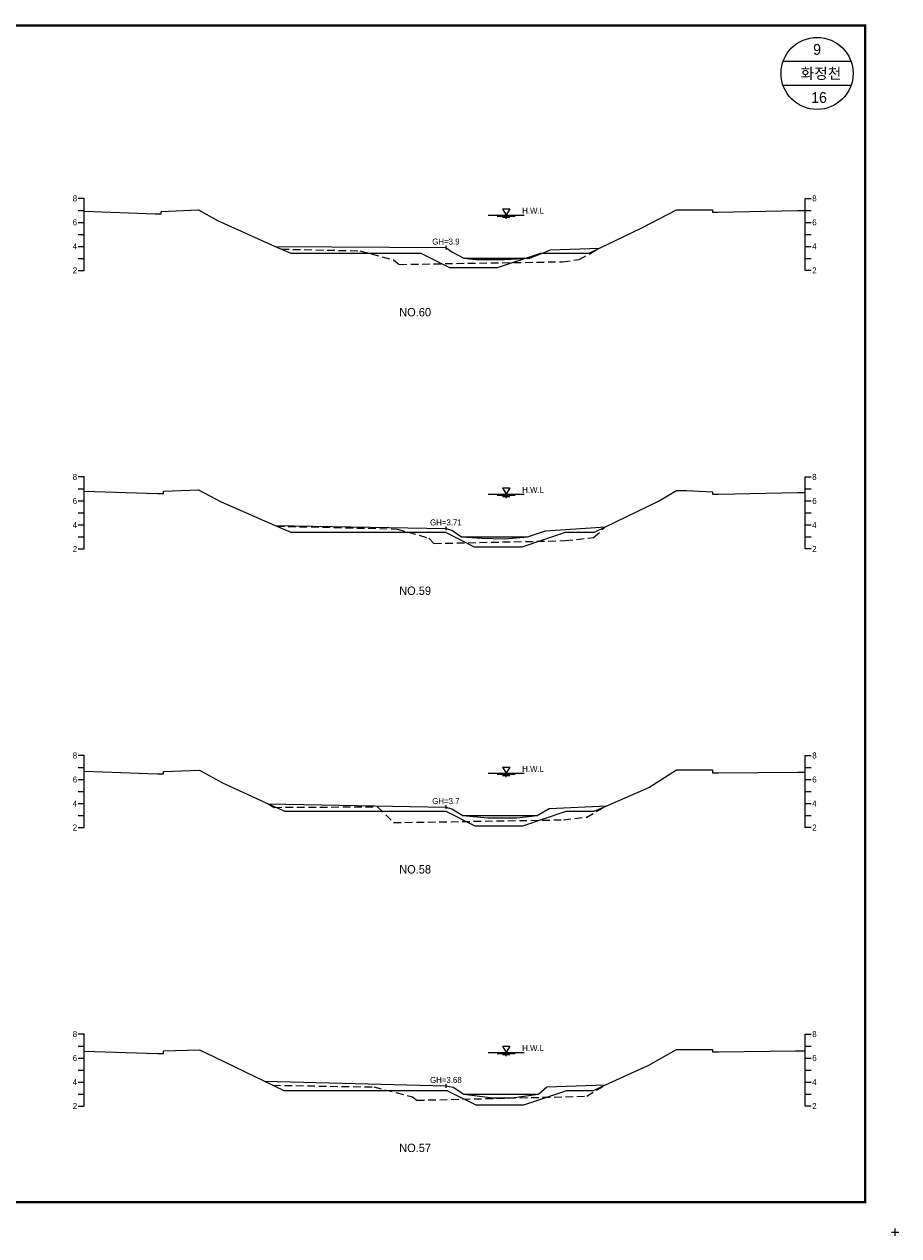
# Model space of a CAD drawing. Header units: metres. Extents: x 14497 to 21228, y -537 to 5153.
# Tile 19 of 40: x 16675 to 17403, y 3087 to 4096. Entities that reach past the tile are written whole.
import ezdxf
from ezdxf.enums import TextEntityAlignment as Align

# ---------------------------------------------------------------- set-up
doc = ezdxf.new("R2010")
doc.units = ezdxf.units.M
doc.linetypes.add('DASHED2', pattern=[9.525, 6.35, -3.175])
for name, color, linetype in [('96년횡단', 160, 'DASHED2'), ('BOX', 6, 'CONTINUOUS'), ('DT2', 7, 'CONTINUOUS'), ('SWL', 7, 'CONTINUOUS'), ('계획', 6, 'CONTINUOUS')]:
    doc.layers.add(name, color=color, linetype=linetype)
for name, color, linetype, lineweight in [('DT1', 3, 'CONTINUOUS', 0), ('GT1', 2, 'CONTINUOUS', 0), ('LT1', 4, 'CONTINUOUS', 0), ('ST1', 7, 'CONTINUOUS', 0)]:
    doc.layers.add(name, color=color, linetype=linetype, lineweight=lineweight)
doc.styles.get("Standard").update_dxf_attribs({"font": 'Gulim.ttf'})

# ---------------------------------------------------------------- blocks, each defined once
blk = doc.blocks.new('SWL')
at = {"layer": 'LT1'}
for p, q in [((-15, 0), (15, 0)), ((-3, 5.2), (3, 5.2)), ((-3, 5.2), (0, 0)), ((3, 5.2), (0, 0)), ((-7.5, -0.9), (7.5, -0.9)), ((-3, -1.8), (3, -1.8)), ((-0.4, -2.7), (0.4, -2.7))]:
    blk.add_line(p, q, dxfattribs=at)

msp = doc.modelspace()

# ---------------------------------------------------------------- linework, layer by layer
at = {"layer": '96년횡단'}
for points in [[(16884, 3911), (16889.1, 3908.7), (16954.5, 3907.3), (16982.5, 3899.7), (16987.2, 3896), (17123.2, 3898.2), (17123.2, 3898.2), (17123.2, 3898.2), (17123.2, 3898.2), (17136.9, 3900), (17154, 3909.5)], [(16884, 3678.5), (16885.2, 3678), (16985.4, 3675.6), (17011.8, 3668.1), (17016, 3663.6), (17125.3, 3665.9), (17149, 3668.6), (17159, 3677.4)], [(16878, 3446.8), (16883, 3443.8), (16969.2, 3444.3), (16982.4, 3431.1), (17123.8, 3433.4), (17143.2, 3435.7), (17160, 3445.1)], [(16875, 3215.8), (16882.1, 3212.4), (16966, 3210.9), (16998.1, 3202.8), (17001.8, 3199.9), (17143.3, 3203.2), (17159, 3212.7)]]:
    msp.add_lwpolyline(points, dxfattribs=at)
at = {"layer": 'BOX'}
for p, q in [((17363.3, 4065), (17306.7, 4065)), ((17363.3, 4045), (17306.7, 4045))]:
    msp.add_line(p, q, dxfattribs=at)
at = {"layer": 'BOX', "const_width": 2}
msp.add_lwpolyline([(15975, 3115), (17375, 3115), (17375, 4095), (15975, 4095)], close=True, dxfattribs=at)
at = {"layer": 'BOX'}
msp.add_circle((17335, 4055), 30, dxfattribs=at)
at = {"layer": 'DT1'}
for p, q in [((17041, 3901.2), (17096, 3901.2)), ((17039, 3669), (17094, 3669)), ((17040, 3437), (17102, 3437)), ((17041, 3204.8), (17103, 3204.8))]:
    msp.add_line(p, q, dxfattribs=at)
at = {"layer": 'GT1'}
for points in [[(16725, 3940.2), (16784, 3938), (16789, 3938), (16789, 3940), (16820, 3941.5), (16836, 3932.5), (16884, 3911), (17026, 3910), (17031, 3906.5), (17041, 3901.2), (17051, 3900.2), (17075, 3900.2), (17096, 3901.2), (17113, 3908), (17154, 3909.5), (17189, 3926.5), (17218, 3941.5), (17226, 3941.5), (17248, 3941.5), (17248, 3939.5), (17252, 3939.5), (17319, 3941), (17325, 3940.8)], [(17026, 3911.5), (17026, 3908.5)], [(17026, 3911.5), (17026, 3908.5)], [(16725, 3707.1), (16786, 3705.1), (16791, 3705.1), (16791, 3707.1), (16820, 3708.1), (16839, 3698.3), (16884, 3678.5), (17026, 3676.1), (17031, 3674.6), (17039, 3669), (17056, 3668), (17075, 3667.5), (17094, 3669), (17109, 3674.2), (17159, 3677.4), (17203, 3698.8), (17218, 3707.6), (17226, 3707.6), (17248, 3706.6), (17248, 3704.6), (17253, 3704.6), (17319, 3706.1), (17325, 3706.1)], [(17026, 3677.6), (17026, 3674.6)], [(17026, 3677.6), (17026, 3674.6)], [(16725, 3473.9), (16786, 3471.7), (16791, 3471.7), (16791, 3473.7), (16821, 3474.8), (16840, 3464.1), (16878, 3446.8), (17026, 3444), (17031, 3442.5), (17040, 3437), (17061, 3435), (17085, 3435), (17102, 3437), (17112, 3442.9), (17160, 3445.1), (17195, 3460.4), (17218, 3475), (17226, 3475), (17248, 3475), (17248, 3472.5), (17253, 3472.5), (17319, 3473), (17325, 3473)], [(17026, 3445.5), (17026, 3442.5)], [(17026, 3445.5), (17026, 3442.5)], [(16725, 3240.8), (16786, 3238.9), (16791, 3238.9), (16791, 3240.9), (16821, 3241.8), (16833, 3235.9), (16875, 3215.8), (17026, 3211.8), (17032, 3210.8), (17041, 3204.8), (17065, 3201.8), (17081, 3201.8), (17103, 3204.8), (17110, 3211.1), (17159, 3212.7), (17195, 3229), (17218, 3242.2), (17226, 3242.2), (17248, 3242.2), (17248, 3240.2), (17253, 3240.2), (17317, 3241.1), (17325, 3241)], [(17026, 3213.3), (17026, 3210.3)], [(17026, 3213.3), (17026, 3210.3)]]:
    msp.add_lwpolyline(points, dxfattribs=at)
at = {"layer": 'LT1'}
for p, q in [((17397, 3090), (17403, 3090)), ((17397, 3090), (17403, 3090)), ((17397, 3090), (17403, 3090)), ((17397, 3090), (17403, 3090)), ((17400, 3087), (17400, 3093)), ((17400, 3087), (17400, 3093)), ((17400, 3087), (17400, 3093)), ((17400, 3087), (17400, 3093))]:
    msp.add_line(p, q, dxfattribs=at)
at = {"layer": 'ST1'}
for p, q in [((16725, 3951), (16720, 3951)), ((16725, 3891), (16725, 3951)), ((17325, 3891), (17325, 3951)), ((17325, 3951), (17330, 3951)), ((16720, 3941), (16725, 3941)), ((17325, 3941), (17330, 3941)), ((16720, 3931), (16725, 3931)), ((17325, 3931), (17330, 3931)), ((16720, 3921), (16725, 3921)), ((17325, 3921), (17330, 3921)), ((16720, 3911), (16725, 3911)), ((17325, 3911), (17330, 3911)), ((16720, 3901), (16725, 3901)), ((17325, 3901), (17330, 3901)), ((16720, 3891), (16725, 3891)), ((17330, 3891), (17325, 3891)), ((16725, 3719), (16720, 3719)), ((16725, 3659), (16725, 3719)), ((17325, 3659), (17325, 3719)), ((17325, 3719), (17330, 3719)), ((16720, 3709), (16725, 3709)), ((17325, 3709), (17330, 3709)), ((16720, 3699), (16725, 3699)), ((17325, 3699), (17330, 3699)), ((16720, 3689), (16725, 3689)), ((17325, 3689), (17330, 3689)), ((16720, 3679), (16725, 3679)), ((17325, 3679), (17330, 3679)), ((16720, 3669), (16725, 3669)), ((17325, 3669), (17330, 3669)), ((16720, 3659), (16725, 3659)), ((17330, 3659), (17325, 3659)), ((16725, 3487), (16720, 3487)), ((16725, 3427), (16725, 3487)), ((17325, 3427), (17325, 3487)), ((17325, 3487), (17330, 3487)), ((16720, 3477), (16725, 3477)), ((17325, 3477), (17330, 3477)), ((16720, 3467), (16725, 3467)), ((17325, 3467), (17330, 3467)), ((16720, 3457), (16725, 3457)), ((17325, 3457), (17330, 3457)), ((16720, 3447), (16725, 3447)), ((17325, 3447), (17330, 3447)), ((16720, 3437), (16725, 3437)), ((17325, 3437), (17330, 3437)), ((16720, 3427), (16725, 3427)), ((17330, 3427), (17325, 3427)), ((16725, 3255), (16720, 3255)), ((16725, 3195), (16725, 3255)), ((17325, 3195), (17325, 3255)), ((17325, 3255), (17330, 3255)), ((16720, 3245), (16725, 3245)), ((17325, 3245), (17330, 3245)), ((16720, 3235), (16725, 3235)), ((17325, 3235), (17330, 3235)), ((16720, 3225), (16725, 3225)), ((17325, 3225), (17330, 3225)), ((16720, 3215), (16725, 3215)), ((17325, 3215), (17330, 3215)), ((16720, 3205), (16725, 3205)), ((17325, 3205), (17330, 3205)), ((16720, 3195), (16725, 3195)), ((17330, 3195), (17325, 3195))]:
    msp.add_line(p, q, dxfattribs=at)
at = {"layer": '계획'}
for points in [[(16884, 3911), (16896.8, 3905.3), (17005.1, 3905.3), (17029.1, 3893.3), (17069.1, 3893.3), (17105.1, 3905.3), (17145.3, 3905.3), (17154, 3909.5)], [(16884, 3678.5), (16896.8, 3672.9), (17025.6, 3672.9), (17049.6, 3660.9), (17089.6, 3660.9), (17125.6, 3672.9), (17149.7, 3672.9), (17159, 3677.4)], [(16878, 3446.8), (16891.9, 3440.5), (17026, 3440.5), (17050, 3428.5), (17090, 3428.5), (17126, 3440.5), (17149.4, 3440.5), (17160, 3445.1)], [(16875, 3215.8), (16891.1, 3208.1), (17026.8, 3208.1), (17050.8, 3196.1), (17090.8, 3196.1), (17126.8, 3208.1), (17148.8, 3208.1), (17159, 3212.7)]]:
    msp.add_lwpolyline(points, dxfattribs=at)

# ---------------------------------------------------------------- block references
at = {"layer": 'SWL'}
for p in [(17076.1, 3937.1), (17076.1, 3704.6), (17076.1, 3472.2), (17076.1, 3239.7)]:
    msp.add_blockref('SWL', p, dxfattribs=at)

# ---------------------------------------------------------------- texts
at = {"layer": 'DT1'}
for s, p in [('8', (16719, 3951)), ('6', (16719, 3931)), ('4', (16719, 3911)), ('2', (16719, 3891)), ('8', (16719, 3719)), ('6', (16719, 3699)), ('4', (16719, 3679)), ('2', (16719, 3659)), ('8', (16719, 3487)), ('6', (16719, 3467)), ('4', (16719, 3447)), ('2', (16719, 3427)), ('8', (16719, 3255)), ('6', (16719, 3235)), ('4', (16719, 3215)), ('2', (16719, 3195))]:
    msp.add_text(s, height=5, dxfattribs=at).set_placement(p, align=Align.MIDDLE_RIGHT)
for s, p in [('8', (17331, 3951)), ('6', (17331, 3931)), ('4', (17331, 3911)), ('2', (17331, 3891)), ('8', (17331, 3719)), ('6', (17331, 3699)), ('4', (17331, 3679)), ('2', (17331, 3659)), ('8', (17331, 3487)), ('6', (17331, 3467)), ('4', (17331, 3447)), ('2', (17331, 3427)), ('8', (17331, 3255)), ('6', (17331, 3235)), ('4', (17331, 3215)), ('2', (17331, 3195))]:
    msp.add_text(s, height=5, dxfattribs=at).set_placement(p, align=Align.MIDDLE_LEFT)
for s, p in [('GH=3.9', (17026, 3915)), ('GH=3.9', (17026, 3915)), ('GH=3.71', (17026, 3681.1)), ('GH=3.71', (17026, 3681.1)), ('GH=3.7', (17026, 3449)), ('GH=3.7', (17026, 3449)), ('GH=3.68', (17026, 3216.8)), ('GH=3.68', (17026, 3216.8))]:
    msp.add_text(s, height=5, dxfattribs=at).set_placement(p, align=Align.MIDDLE_CENTER)
at = {"layer": 'DT2'}
for s, height, p in [(' 9 ', 9, (17335, 4075)), ('  화정천', 9, (17335, 4055)), (' 16', 9, (17335, 4035)), ('NO.60', 7, (17000.4, 3856.2)), ('NO.59', 7, (17000.4, 3624.2)), ('NO.58', 7, (17000.4, 3392.2)), ('NO.57', 7, (17000.4, 3160.2))]:
    msp.add_text(s, height=height, dxfattribs=at).set_placement(p, align=Align.MIDDLE_CENTER)
at = {"layer": 'LT1'}
for p in [(17098.6, 3940.7), (17098.6, 3708.2), (17098.6, 3475.8), (17098.6, 3243.3)]:
    msp.add_text('H.W.L', height=5, dxfattribs=at).set_placement(p, align=Align.MIDDLE_CENTER)

doc.saveas('drawing.dxf')
